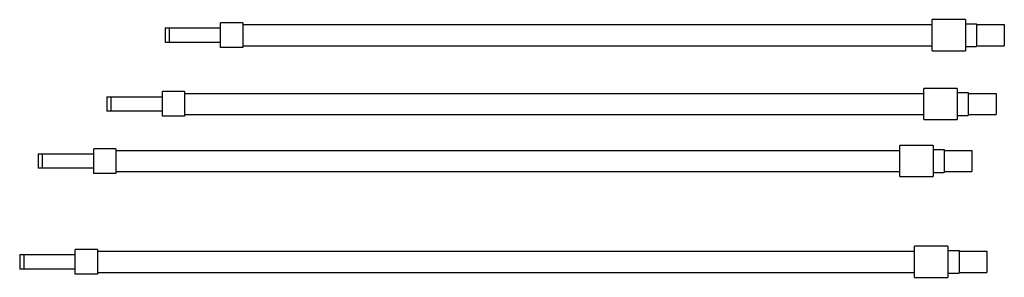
# Model space of a CAD drawing. Header units: millimetres. Extents: x 61 to 504, y 335 to 451.
import ezdxf

# ---------------------------------------------------------------- set-up
doc = ezdxf.new("R2010")
doc.units = ezdxf.units.MM
doc.header["$LTSCALE"] = 51.383958
doc.layers.get('0').update_dxf_attribs({"linetype": 'CONTINUOUS'})

msp = doc.modelspace()

# ---------------------------------------------------------------- linework, layer by layer
at = {"color": 7}
for p, q in [((151.47, 438.21), (151.47, 449.31)), ((161.47, 449.31), (151.47, 449.31)), ((161.47, 449.31), (161.47, 438.21)), ((161.47, 448.51), (471.47, 448.51)), ((486.47, 450.76), (471.47, 450.76)), ((471.47, 436.76), (471.47, 450.76)), ((486.47, 450.76), (486.47, 436.76)), ((486.47, 448.91), (491.47, 448.91)), ((491.47, 448.91), (491.47, 438.61)), ((491.47, 448.51), (503.97, 448.51)), ((503.97, 448.51), (503.97, 439.01)), ((126.47, 447.01), (126.47, 440.51)), ((126.47, 447.01), (151.47, 447.01)), ((128.47, 440.51), (128.47, 447.01)), ((151.47, 440.51), (126.47, 440.51)), ((161.47, 439.01), (471.47, 439.01)), ((486.47, 438.61), (491.47, 438.61)), ((491.47, 439.01), (503.97, 439.01)), ((161.47, 438.21), (151.47, 438.21)), ((471.47, 436.76), (486.47, 436.76)), ((125.29, 407.21), (125.29, 418.31)), ((135.29, 418.31), (125.29, 418.31)), ((135.29, 418.31), (135.29, 407.21)), ((135.29, 417.51), (467.79, 417.51)), ((482.79, 419.76), (467.79, 419.76)), ((467.79, 405.76), (467.79, 419.76)), ((482.79, 419.76), (482.79, 405.76)), ((482.79, 417.91), (487.79, 417.91)), ((487.79, 417.91), (487.79, 407.61)), ((487.79, 417.51), (500.29, 417.51)), ((500.29, 417.51), (500.29, 408.01)), ((100.29, 416.01), (100.29, 409.51)), ((100.29, 416.01), (125.29, 416.01)), ((102.29, 409.51), (102.29, 416.01)), ((125.29, 409.51), (100.29, 409.51)), ((135.29, 408.01), (467.79, 408.01)), ((482.79, 407.61), (487.79, 407.61)), ((487.79, 408.01), (500.29, 408.01)), ((135.29, 407.21), (125.29, 407.21)), ((467.79, 405.76), (482.79, 405.76)), ((69.41, 390.29), (69.41, 383.79)), ((69.41, 390.29), (94.41, 390.29)), ((71.41, 383.79), (71.41, 390.29)), ((94.41, 381.49), (94.41, 392.59)), ((104.41, 392.59), (94.41, 392.59)), ((104.41, 392.59), (104.41, 381.49)), ((104.41, 391.79), (456.91, 391.79)), ((471.91, 394.04), (456.91, 394.04)), ((456.91, 380.04), (456.91, 394.04)), ((471.91, 394.04), (471.91, 380.04)), ((471.91, 392.19), (476.91, 392.19)), ((476.91, 392.19), (476.91, 381.89)), ((476.91, 391.79), (489.41, 391.79)), ((489.41, 391.79), (489.41, 382.29)), ((94.41, 383.79), (69.41, 383.79)), ((104.41, 381.49), (94.41, 381.49)), ((104.41, 382.29), (456.91, 382.29)), ((471.91, 381.89), (476.91, 381.89)), ((476.91, 382.29), (489.41, 382.29)), ((456.91, 380.04), (471.91, 380.04)), ((86.11, 344.88), (86.11, 347.18)), ((96.11, 347.18), (86.11, 347.18)), ((96.11, 347.18), (96.11, 336.07)), ((96.11, 346.38), (463.61, 346.38)), ((478.61, 348.63), (463.61, 348.63)), ((463.61, 334.63), (463.61, 348.63)), ((478.61, 348.63), (478.61, 334.63)), ((478.61, 346.78), (483.61, 346.78)), ((483.61, 346.78), (483.61, 336.48)), ((483.61, 346.38), (496.11, 346.38)), ((496.11, 346.38), (496.11, 336.88)), ((61.11, 344.88), (61.11, 338.38)), ((61.11, 344.88), (86.11, 344.88)), ((63.11, 338.38), (63.11, 344.88)), ((86.11, 338.38), (86.11, 344.87)), ((86.11, 338.38), (61.11, 338.38)), ((86.11, 336.07), (86.11, 338.38)), ((96.11, 336.88), (463.61, 336.88)), ((483.61, 336.88), (496.11, 336.88)), ((96.11, 336.07), (86.11, 336.07)), ((463.61, 334.63), (478.61, 334.63)), ((478.61, 336.48), (483.61, 336.48))]:
    msp.add_line(p, q, dxfattribs=at)

doc.saveas('drawing.dxf')
